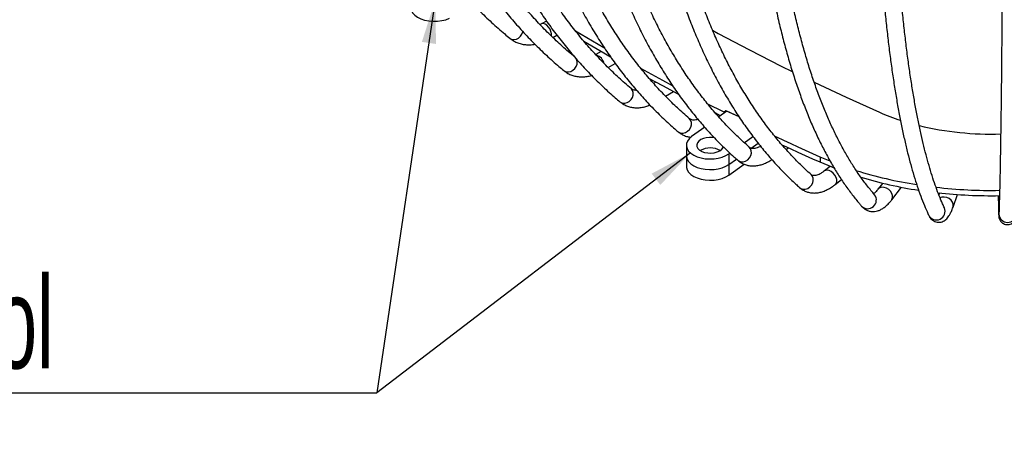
# Model space of a CAD drawing. Header units: millimetres. Extents: x 100 to 5840, y 99 to 4099.
# Tile 14 of 27: x 3595 to 4503, y 1488 to 1873. Entities that reach past the tile are written whole.
import ezdxf

# ---------------------------------------------------------------- set-up
doc = ezdxf.new("R2010")
doc.units = ezdxf.units.MM
doc.header["$LTSCALE"] = 20
doc.layers.add('FORMAT', color=7, linetype='Continuous')
doc.styles.add('SLDTEXTSTYLE0', font='TXT', dxfattribs={"width": 0.605})
doc.dimstyles.new('SLDDIMSTYLE3', dxfattribs={"dimtxt": 0.18, "dimasz": 40, "dimexe": 0, "dimexo": 0.0625, "dimgap": 0, "dimtad": 0, "dimtih": 1, "dimtoh": 1, "dimdec": 0, "dimrnd": 1e-09, "dimzin": 0, "dimdsep": 46, "dimtxsty": 'Standard', "dimsah": 1, "dimcen": 0.09, "dimadec": 0, "dimazin": 0, "dimtfac": 40, "dimtdec": 0, "dimtofl": 0, "dimtmove": 0, "dimatfit": 3, "dimfxl": 1, "dimfrac": 2, "dimtolj": 1, "dimtzin": 0, "dimarcsym": 0})

# ---------------------------------------------------------------- blocks, each defined once
blk = doc.blocks.new('SW_NOTE_0_22')
at = {"layer": 'FORMAT', "color": 0}
blk.add_line((-729.6, 0), (0, 0), dxfattribs=at)
blk.add_line((-729.6, 0), (0, 0), dxfattribs=at)
at = {"layer": 'FORMAT', "color": 0, "insert": (-739.56, 107.28), "char_height": 84.6667, "attachment_point": 1, "style": 'SLDTEXTSTYLE0'}
blk.add_mtext('Fixation au sol', dxfattribs=at)

msp = doc.modelspace()

# ---------------------------------------------------------------- linework, layer by layer
at = {"color": 7, "linetype": 'Continuous', "lineweight": 25}
for p, q in [((4080.742, 1871.288), (4076.151, 1868.829)), ((4076.151, 1868.829), (4074.738, 1868.119)), ((4086.521, 1856.233), (4090.274, 1858.243)), ((4131.044, 1843.122), (4126.171, 1840.31)), ((4137.609, 1828.438), (4144.124, 1832.199)), ((4181.311, 1815.013), (4179.401, 1813.825)), ((4190.515, 1801.896), (4197.611, 1806.311)), ((4244.369, 1787.294), (4228.886, 1795.047)), ((4246.824, 1788.146), (4239.52, 1782.856)), ((4246.042, 1788.506), (4244.369, 1787.294)), ((4258.216, 1782.904), (4246.042, 1788.506)), ((4246.042, 1787.579), (4246.042, 1788.506)), ((4258.216, 1782.904), (4246.824, 1788.146)), ((4241.115, 1784.011), (4236.135, 1786.498)), ((4244.369, 1787.294), (4244.369, 1786.368)), ((4226.497, 1773.424), (4214.412, 1764.672)), ((4262.948, 1759.072), (4270.958, 1764.873)), ((4209.615, 1756.755), (4209.615, 1746.957)), ((4269.421, 1753.962), (4275.808, 1758.587)), ((4301.489, 1752.806), (4303.462, 1754.235)), ((4209.615, 1746.957), (4209.615, 1737.158)), ((4248.819, 1748.839), (4249.773, 1749.53)), ((4248.819, 1748.839), (4248.819, 1739.041)), ((4248.819, 1739.041), (4255.735, 1744.05)), ((4342.007, 1742.067), (4332.953, 1745.882)), ((4332.953, 1745.882), (4332.953, 1740.982)), ((4248.819, 1729.242), (4262.809, 1739.375)), ((4248.819, 1739.041), (4248.819, 1729.242)), ((4342.077, 1737.139), (4336.828, 1733.031)), ((4346.69, 1720.431), (4352.593, 1725.052)), ((4390.536, 1721.78), (4386.162, 1716.111)), ((4398.83, 1706.337), (4407.843, 1718.019)), ((4443.016, 1712.737), (4442.346, 1710.855)), ((4455.357, 1699.689), (4459.478, 1711.277)), ((4496.91, 1710.231), (4497.148, 1700.39)), ((4447.411, 1698.956), (4447.417, 1698.947)), ((4497.681, 1693.607), (4497.677, 1693.262))]:
    msp.add_line(p, q, dxfattribs=at)
at = {"color": 7, "linetype": 'Continuous', "lineweight": 25, "flags": 128}
for points in [[(3955.635, 1883.778), (3955.642, 1883.446), (3956.123, 1881.119), (3957.335, 1878.882), (3959.239, 1876.812), (3961.77, 1874.98), (3964.841, 1873.446), (3968.347, 1872.265), (3972.17, 1871.476), (3976.179, 1871.106), (3980.237, 1871.167), (3984.207, 1871.658), (3987.953, 1872.561), (3991.348, 1873.847)], [(4134.446, 1846.056), (4133.385, 1846.668), (4107.269, 1862.029)], [(4233.613, 1862.844), (4238.995, 1859.911), (4267.663, 1844.667), (4296.866, 1829.765), (4307.046, 1824.714)], [(4139.733, 1838.12), (4133.385, 1841.769), (4115.102, 1852.462)], [(4196.738, 1811.672), (4187.899, 1816.372), (4167.508, 1827.435)], [(4202.057, 1803.971), (4187.899, 1811.473), (4175.12, 1818.369)], [(4327.308, 1814.87), (4356.831, 1801.015), (4387.566, 1787.178)], [(4214.412, 1764.672), (4212.185, 1762.712), (4210.62, 1760.549), (4209.77, 1758.258), (4209.664, 1755.915), (4210.305, 1753.601), (4211.672, 1751.394), (4213.718, 1749.369), (4216.374, 1747.597), (4219.549, 1746.136), (4223.134, 1745.037), (4227.009, 1744.337), (4231.04, 1744.059), (4235.091, 1744.214), (4239.023, 1744.797), (4242.704, 1745.786), (4246.006, 1747.149), (4248.819, 1748.839)], [(4235.614, 1763.592), (4233.972, 1763.842), (4230.966, 1763.962), (4227.997, 1763.662), (4225.239, 1762.962), (4222.851, 1761.901), (4220.973, 1760.54), (4219.713, 1758.96), (4219.145, 1757.252), (4219.302, 1755.514), (4220.174, 1753.849), (4221.711, 1752.353), (4223.824, 1751.113), (4226.39, 1750.2), (4229.259, 1749.669), (4232.265, 1749.549), (4235.234, 1749.848), (4237.992, 1750.549), (4240.38, 1751.61), (4242.258, 1752.97), (4243.518, 1754.551), (4243.821, 1755.198)], [(4332.953, 1745.882), (4326.209, 1748.867), (4319.487, 1751.869), (4312.788, 1754.888), (4306.11, 1757.923), (4299.456, 1760.974), (4292.824, 1764.042), (4291.024, 1764.879)], [(4332.953, 1740.982), (4326.209, 1743.968), (4319.487, 1746.97), (4312.788, 1749.988), (4306.11, 1753.023), (4299.456, 1756.075), (4297.696, 1756.887)], [(4209.615, 1746.957), (4209.664, 1746.116), (4210.305, 1743.802), (4211.672, 1741.595), (4213.718, 1739.571), (4216.374, 1737.798), (4219.549, 1736.337), (4223.134, 1735.238), (4227.009, 1734.538), (4231.04, 1734.261), (4235.091, 1734.416), (4239.023, 1734.998), (4242.704, 1735.988), (4246.006, 1737.351), (4248.819, 1739.041)], [(4209.615, 1746.957), (4209.664, 1746.116), (4210.305, 1743.802), (4211.672, 1741.595), (4213.718, 1739.571), (4216.374, 1737.798), (4219.549, 1736.337), (4223.134, 1735.238), (4227.009, 1734.538), (4231.04, 1734.261), (4235.091, 1734.416), (4239.023, 1734.998), (4242.704, 1735.988), (4246.006, 1737.351), (4248.819, 1739.041)], [(4209.615, 1737.158), (4209.664, 1736.318), (4210.305, 1734.004), (4211.672, 1731.797), (4213.718, 1729.772), (4216.374, 1728), (4219.549, 1726.539), (4223.134, 1725.44), (4227.009, 1724.74), (4231.04, 1724.462), (4235.091, 1724.618), (4239.023, 1725.2), (4242.704, 1726.189), (4246.006, 1727.552), (4248.819, 1729.242)], [(4345.828, 1735.658), (4343.965, 1736.387), (4332.953, 1740.982)]]:
    msp.add_lwpolyline(points, dxfattribs=at)
at = {"color": 8, "linetype": 'Continuous', "lineweight": 25, "flags": 128}
for points in [[(4046.963, 1855.363), (4047.115, 1855.242), (4048.834, 1854.382), (4050.837, 1854.158), (4052.948, 1854.59), (4054.979, 1855.64), (4056.749, 1857.214), (4058.101, 1859.173), (4058.914, 1861.342), (4058.95, 1861.5)], [(4085.306, 1857.445), (4085.308, 1857.455), (4085.308, 1859.402), (4084.83, 1861.561), (4083.916, 1863.738), (4082.648, 1865.741), (4081.138, 1867.392), (4079.521, 1868.544), (4077.94, 1869.094), (4076.535, 1868.995), (4076.163, 1868.835)], [(4096.705, 1825.557), (4097.032, 1825.306), (4098.811, 1824.484), (4100.857, 1824.304), (4102.989, 1824.782), (4105.016, 1825.876), (4106.759, 1827.488), (4108.063, 1829.475), (4108.812, 1831.661), (4108.94, 1833.851), (4108.434, 1835.852), (4107.891, 1836.819)], [(4148.338, 1796.858), (4148.857, 1796.471), (4150.695, 1795.688), (4152.78, 1795.553), (4154.929, 1796.077), (4156.95, 1797.214), (4158.664, 1798.864), (4159.918, 1800.879), (4160.601, 1803.08), (4160.653, 1805.273), (4160.068, 1807.261), (4158.899, 1808.869), (4158.648, 1809.094)], [(4201.79, 1769.306), (4202.518, 1768.777), (4204.41, 1768.034), (4206.532, 1767.945), (4208.696, 1768.516), (4210.708, 1769.697), (4212.39, 1771.383), (4213.592, 1773.424), (4214.209, 1775.64), (4214.184, 1777.833), (4213.521, 1779.807), (4212.277, 1781.389), (4212.201, 1781.456)], [(4256.985, 1742.94), (4257.938, 1742.263), (4259.883, 1741.562), (4262.039, 1741.519), (4264.214, 1742.136), (4266.214, 1743.361), (4267.862, 1745.083), (4269.011, 1747.15), (4269.56, 1749.378), (4269.459, 1751.57), (4268.718, 1753.529), (4267.518, 1754.984)], [(4346.688, 1720.43), (4347.559, 1721.427), (4348.125, 1723.047), (4348.125, 1724.994), (4347.559, 1727.095), (4346.478, 1729.165), (4344.978, 1731.017), (4343.191, 1732.489), (4341.278, 1733.45), (4339.407, 1733.813), (4337.745, 1733.547), (4336.844, 1733.043)], [(4313.844, 1717.8), (4315.04, 1716.967), (4317.035, 1716.308), (4319.222, 1716.312), (4321.405, 1716.977), (4323.39, 1718.244), (4325.002, 1720.002), (4326.096, 1722.093), (4326.577, 1724.333), (4326.4, 1726.521), (4325.582, 1728.464), (4324.522, 1729.716)], [(4398.831, 1706.338), (4399.081, 1706.697), (4399.723, 1708.393), (4399.723, 1710.34), (4399.081, 1712.365), (4397.853, 1714.29), (4396.15, 1715.942), (4394.123, 1717.175), (4391.95, 1717.879), (4389.826, 1717.991), (4387.94, 1717.503), (4386.458, 1716.456), (4386.179, 1716.132)], [(4455.356, 1699.687), (4455.568, 1700.478), (4455.568, 1702.426), (4454.88, 1704.368), (4453.564, 1706.133), (4451.738, 1707.563), (4449.563, 1708.532), (4447.234, 1708.954), (4444.956, 1708.791), (4443.352, 1708.267)], [(4497.842, 1703.189), (4497.502, 1702.447), (4497.146, 1700.519)]]:
    msp.add_lwpolyline(points, dxfattribs=at)
at = {"color": 8, "linetype": 'Continuous', "lineweight": 25}
for centre, radius, start, end in [((4123.397, 1829.497), 10.829, 14.402196, 72.077611), ((4376.693, 1706.243), 8.016, 224.553535, 37.343507), ((4440.049, 1695.818), 8.005, 207.076784, 22.969516), ((4505.679, 1693.543), 8.007, 182.009404, 356.570781)]:
    msp.add_arc(centre, radius, start, end, dxfattribs=at)
at = {"color": 7, "linetype": 'Continuous', "lineweight": 25}
for centre, radius, start, end in [((4472.648, 1981.22), 211.875, 246.324094, 251.90826), ((4490.254, 2048.96), 281.937, 256.447247, 271.840558), ((4231.615, 1735.398), 18.844, 60.854996, 119.145004), ((4481.586, 2102.534), 386.725, 252.600129, 261.125855), ((4482.561, 2102.09), 391.28, 253.350059, 261.341577), ((4490.652, 2160.945), 445.858, 263.415455, 270.982326), ((4490.656, 2156.284), 446.097, 263.668841, 270.96556)]:
    msp.add_arc(centre, radius, start, end, dxfattribs=at)
for points, knots in [([(3867.826, 2230.069), (3868.227, 2226.512), (3869.39, 2216.205), (3871.669, 2199.382), (3874.813, 2179.714), (3878.423, 2160.382), (3882.49, 2141.391), (3887.014, 2122.756), (3891.991, 2104.485), (3897.418, 2086.591), (3903.294, 2069.083), (3909.613, 2051.972), (3916.373, 2035.268), (3923.569, 2018.982), (3931.197, 2003.122), (3939.252, 1987.698), (3947.73, 1972.72), (3956.625, 1958.195), (3965.932, 1944.133), (3975.645, 1930.542), (3985.757, 1917.429), (3996.264, 1904.802), (4007.158, 1892.669), (4018.432, 1881.034), (4030.085, 1869.911), (4039.655, 1861.435), (4045.357, 1856.697), (4046.961, 1855.364)], [0, 0, 0, 0, 0.0220868, 0.0639981, 0.1059086, 0.1478155, 0.1897182, 0.2316155, 0.2735066, 0.3153904, 0.3572656, 0.3991312, 0.4409859, 0.4828284, 0.5246577, 0.5664726, 0.608272, 0.6500551, 0.6918211, 0.7335695, 0.7753002, 0.8170131, 0.8587088, 0.9003879, 0.9420517, 0.9837017, 1, 1, 1, 1]), ([(3923.847, 2196.521), (3924.234, 2192.973), (3925.355, 2182.69), (3927.553, 2165.915), (3930.587, 2146.31), (3934.07, 2127.051), (3937.995, 2108.143), (3942.36, 2089.599), (3947.163, 2071.429), (3952.402, 2053.644), (3958.072, 2036.254), (3964.172, 2019.271), (3970.698, 2002.703), (3977.645, 1986.562), (3985.01, 1970.856), (3992.788, 1955.595), (4000.974, 1940.788), (4009.564, 1926.444), (4018.551, 1912.572), (4027.931, 1899.179), (4037.698, 1886.273), (4047.844, 1873.862), (4058.365, 1861.954), (4069.253, 1850.552), (4080.506, 1839.671), (4089.715, 1831.423), (4095.188, 1826.83), (4096.704, 1825.558)], [0, 0, 0, 0, 0.0220855, 0.0640105, 0.1059356, 0.1478583, 0.1897777, 0.231693, 0.2736031, 0.3155067, 0.3574027, 0.3992898, 0.4411665, 0.4830314, 0.5248829, 0.5667197, 0.6085402, 0.6503433, 0.6921276, 0.7338923, 0.7756365, 0.8173601, 0.8590629, 0.9007454, 0.9424085, 0.9840536, 1, 1, 1, 1]), ([(4106.931, 1837.863), (4104.919, 1839.558), (4099.044, 1844.506), (4089.569, 1853.105), (4078.63, 1863.831), (4068.057, 1875.074), (4057.851, 1886.818), (4048.019, 1899.059), (4038.566, 1911.788), (4029.498, 1924.998), (4020.818, 1938.681), (4012.533, 1952.829), (4004.646, 1967.435), (3997.162, 1982.489), (3990.085, 1997.983), (3983.418, 2013.909), (3977.165, 2030.257), (3971.33, 2047.019), (3965.916, 2064.184), (3960.927, 2081.744), (3956.364, 2099.687), (3952.231, 2118.005), (3948.531, 2136.686), (3945.264, 2155.72), (3942.487, 2174.757), (3940.744, 2188.987), (3939.915, 2196.733), (3939.759, 2198.196)], [0, 0, 0, 0, 0.0220888, 0.0644902, 0.1068787, 0.1492486, 0.1915981, 0.233926, 0.2762317, 0.3185153, 0.360777, 0.4030175, 0.445238, 0.4874397, 0.5296241, 0.5717926, 0.6139469, 0.6560886, 0.6982192, 0.7403403, 0.7824531, 0.8245591, 0.8666595, 0.9087553, 0.9508475, 0.9907172, 1, 1, 1, 1]), ([(3982.007, 2164.209), (3982.38, 2160.67), (3983.458, 2150.412), (3985.573, 2133.682), (3988.491, 2114.14), (3991.842, 2094.952), (3995.618, 2076.123), (3999.819, 2057.667), (4004.441, 2039.594), (4009.483, 2021.914), (4014.941, 2004.639), (4020.813, 1987.778), (4027.095, 1971.342), (4033.783, 1955.34), (4040.875, 1939.782), (4048.364, 1924.678), (4056.247, 1910.036), (4064.519, 1895.865), (4073.175, 1882.174), (4082.209, 1868.971), (4091.615, 1856.264), (4101.389, 1844.061), (4111.523, 1832.368), (4122.01, 1821.19), (4132.848, 1810.541), (4141.683, 1802.517), (4146.916, 1798.067), (4148.338, 1796.858)], [0, 0, 0, 0, 0.0220842, 0.0640226, 0.1059621, 0.1479004, 0.1898368, 0.2317703, 0.2736998, 0.3156242, 0.3575421, 0.3994522, 0.4413527, 0.4832422, 0.5251188, 0.5669806, 0.608826, 0.650653, 0.69246, 0.7342456, 0.7760083, 0.8177473, 0.8594619, 0.9011522, 0.9428184, 0.9844618, 1, 1, 1, 1]), ([(4158.645, 1809.097), (4156.712, 1810.746), (4151.068, 1815.564), (4141.964, 1823.954), (4131.453, 1834.437), (4121.293, 1845.446), (4111.487, 1856.962), (4102.039, 1868.983), (4092.956, 1881.499), (4084.242, 1894.505), (4075.901, 1907.991), (4067.938, 1921.951), (4060.358, 1936.377), (4053.164, 1951.259), (4046.36, 1966.591), (4039.95, 1982.364), (4033.938, 1998.568), (4028.327, 2015.195), (4023.12, 2032.235), (4018.32, 2049.679), (4013.93, 2067.517), (4009.954, 2085.739), (4006.392, 2104.334), (4003.247, 2123.291), (4000.573, 2142.264), (3998.886, 2156.514), (3998.083, 2164.303), (3997.926, 2165.824)], [0, 0, 0, 0, 0.0220867, 0.0644973, 0.1068903, 0.1492591, 0.1916022, 0.233919, 0.2762097, 0.3184747, 0.3607151, 0.4029323, 0.4451281, 0.4873042, 0.5294627, 0.5716054, 0.6137343, 0.6558514, 0.6979583, 0.7400568, 0.7821483, 0.8242343, 0.8663159, 0.9083943, 0.9504704, 0.9903272, 1, 1, 1, 1]), ([(4042.226, 2133.179), (4042.583, 2129.649), (4043.617, 2119.414), (4045.645, 2102.73), (4048.444, 2083.248), (4051.658, 2064.128), (4055.28, 2045.377), (4059.31, 2027.006), (4063.745, 2009.027), (4068.582, 1991.449), (4073.82, 1974.283), (4079.455, 1957.541), (4085.484, 1941.23), (4091.904, 1925.362), (4098.71, 1909.946), (4105.9, 1894.991), (4113.469, 1880.507), (4121.412, 1866.502), (4129.723, 1852.985), (4138.399, 1839.964), (4147.433, 1827.447), (4156.82, 1815.441), (4166.553, 1803.954), (4176.626, 1792.99), (4187.037, 1782.563), (4195.483, 1774.758), (4200.467, 1770.45), (4201.792, 1769.305)], [0, 0, 0, 0, 0.02208307, 0.06403423, 0.1059875, 0.14794113, 0.1898942, 0.23184585, 0.27379506, 0.31574064, 0.35768128, 0.39961547, 0.44154152, 0.48345762, 0.52536175, 0.56725181, 0.60912558, 0.6509808, 0.69281522, 0.73462669, 0.77641324, 0.81817317, 0.85990517, 0.90160846, 0.94328282, 0.98492875, 1, 1, 1, 1]), ([(4212.197, 1781.459), (4210.346, 1783.066), (4204.941, 1787.757), (4196.222, 1795.944), (4186.155, 1806.193), (4176.424, 1816.974), (4167.031, 1828.27), (4157.982, 1840.077), (4149.281, 1852.387), (4140.933, 1865.194), (4132.942, 1878.489), (4125.313, 1892.267), (4118.049, 1906.518), (4111.155, 1921.234), (4104.634, 1936.409), (4098.49, 1952.033), (4092.726, 1968.098), (4087.346, 1984.594), (4082.352, 2001.513), (4077.748, 2018.846), (4073.537, 2036.581), (4069.721, 2054.71), (4066.303, 2073.223), (4063.284, 2092.107), (4060.715, 2111.017), (4059.087, 2125.298), (4058.309, 2133.142), (4058.151, 2134.732)], [0, 0, 0, 0, 0.02208453, 0.06450059, 0.10689342, 0.14925562, 0.19158648, 0.23388617, 0.27615556, 0.31839613, 0.36060976, 0.40279867, 0.44496523, 0.48711191, 0.52924117, 0.57135538, 0.61345683, 0.65554761, 0.69762968, 0.73970477, 0.78177447, 0.82384017, 0.86590308, 0.90796425, 0.95002458, 0.98986866, 1, 1, 1, 1]), ([(4104.419, 2103.475), (4104.76, 2099.954), (4105.748, 2089.742), (4107.686, 2073.101), (4110.361, 2053.677), (4113.434, 2034.625), (4116.897, 2015.948), (4120.75, 1997.66), (4124.99, 1979.77), (4129.616, 1962.291), (4134.625, 1945.231), (4140.015, 1928.601), (4145.782, 1912.412), (4151.923, 1896.672), (4158.436, 1881.392), (4165.315, 1866.58), (4172.558, 1852.246), (4180.16, 1838.399), (4188.116, 1825.048), (4196.421, 1812.2), (4205.071, 1799.863), (4214.058, 1788.045), (4223.378, 1776.754), (4233.023, 1765.994), (4242.991, 1755.779), (4251.036, 1748.187), (4255.764, 1744.018), (4256.987, 1742.938)], [0, 0, 0, 0, 0.022082, 0.0640452, 0.1060114, 0.1479793, 0.1899484, 0.2319179, 0.2738867, 0.3158536, 0.3578173, 0.3997764, 0.4417292, 0.4836736, 0.5256076, 0.5675287, 0.6094344, 0.651322, 0.6931886, 0.7350315, 0.7768478, 0.818635, 0.8603909, 0.9021136, 0.9438022, 0.9854563, 1, 1, 1, 1]), ([(4267.514, 1754.988), (4265.748, 1756.553), (4260.59, 1761.123), (4252.269, 1769.114), (4242.66, 1779.136), (4233.373, 1789.697), (4224.407, 1800.779), (4215.769, 1812.379), (4207.463, 1824.49), (4199.493, 1837.104), (4191.863, 1850.215), (4184.578, 1863.815), (4177.64, 1877.897), (4171.055, 1892.453), (4164.825, 1907.475), (4158.954, 1922.956), (4153.446, 1938.886), (4148.303, 1955.257), (4143.529, 1972.059), (4139.127, 1989.284), (4135.1, 2006.921), (4131.449, 2024.961), (4128.179, 2043.393), (4125.289, 2062.206), (4122.83, 2081.056), (4121.261, 2095.382), (4120.509, 2103.293), (4120.35, 2104.963)], [0, 0, 0, 0, 0.02208236, 0.06449849, 0.10688494, 0.1492337, 0.19154509, 0.23382038, 0.27606158, 0.31827122, 0.36045221, 0.40260761, 0.44474056, 0.48685411, 0.52895121, 0.5710346, 0.61310679, 0.65517007, 0.69722647, 0.73927776, 0.78132552, 0.82337108, 0.86541558, 0.90745987, 0.94950462, 0.98933653, 1, 1, 1, 1]), ([(4168.498, 2075.138), (4168.823, 2071.626), (4169.764, 2061.436), (4171.609, 2044.838), (4174.157, 2025.471), (4177.084, 2006.483), (4180.382, 1987.878), (4184.052, 1969.67), (4188.091, 1951.867), (4192.499, 1934.482), (4197.271, 1917.524), (4202.407, 1901.003), (4207.904, 1884.929), (4213.757, 1869.311), (4219.966, 1854.161), (4226.525, 1839.486), (4233.432, 1825.295), (4240.681, 1811.598), (4248.27, 1798.404), (4256.192, 1785.72), (4264.444, 1773.554), (4273.019, 1761.915), (4281.913, 1750.809), (4291.118, 1740.242), (4300.632, 1730.227), (4308.264, 1722.843), (4312.727, 1718.81), (4313.847, 1717.798)], [0, 0, 0, 0, 0.0220811, 0.06405548, 0.10603372, 0.14801511, 0.18999921, 0.23198542, 0.273973, 0.31596091, 0.35794775, 0.39993209, 0.44191224, 0.48388627, 0.5258519, 0.56780659, 0.60974748, 0.65167146, 0.69357515, 0.73545503, 0.77730751, 0.81912902, 0.86091624, 0.90266623, 0.94437667, 0.98604606, 1, 1, 1, 1]), ([(4324.519, 1729.719), (4322.84, 1731.244), (4317.937, 1735.697), (4310.027, 1743.499), (4300.891, 1753.302), (4292.06, 1763.65), (4283.534, 1774.526), (4275.32, 1785.926), (4267.42, 1797.843), (4259.839, 1810.271), (4252.581, 1823.203), (4245.649, 1836.632), (4239.047, 1850.551), (4232.779, 1864.952), (4226.848, 1879.828), (4221.258, 1895.17), (4216.012, 1910.971), (4211.113, 1927.221), (4206.565, 1943.911), (4202.37, 1961.033), (4198.532, 1978.576), (4195.051, 1996.53), (4191.933, 2014.885), (4189.176, 2033.63), (4186.83, 2052.423), (4185.321, 2066.806), (4184.595, 2074.796), (4184.435, 2076.559)], [0, 0, 0, 0, 0.0220802, 0.06448905, 0.10686102, 0.14918775, 0.19147103, 0.2337136, 0.27591888, 0.31809067, 0.36023296, 0.40234973, 0.44444485, 0.48652193, 0.52858432, 0.57063502, 0.61267671, 0.65471175, 0.69674215, 0.73876967, 0.78079577, 0.82282157, 0.86484786, 0.90687554, 0.9489053, 0.98872586, 1, 1, 1, 1]), ([(4271.214, 2042.373), (4271.436, 2038.903), (4272.08, 2028.829), (4273.343, 2012.45), (4275.088, 1993.377), (4277.093, 1974.72), (4279.352, 1956.484), (4281.867, 1938.68), (4284.637, 1921.318), (4287.659, 1904.407), (4290.934, 1887.957), (4294.46, 1871.978), (4298.236, 1856.478), (4302.261, 1841.465), (4306.533, 1826.949), (4311.051, 1812.938), (4315.813, 1799.439), (4320.819, 1786.462), (4326.066, 1774.013), (4331.553, 1762.102), (4337.277, 1750.736), (4343.236, 1739.923), (4349.428, 1729.672), (4355.848, 1719.989), (4362.374, 1711.056), (4367.462, 1704.709), (4370.327, 1701.381), (4370.981, 1700.62)], [0, 0, 0, 0, 0.0220797, 0.0640968, 0.1061214, 0.1481555, 0.1901995, 0.2322542, 0.27432, 0.3163976, 0.3584875, 0.4005901, 0.4427058, 0.4848346, 0.5269764, 0.5691306, 0.6112963, 0.6534717, 0.6956543, 0.7378404, 0.7800229, 0.8221945, 0.8643455, 0.9064643, 0.9485365, 0.9882355, 1, 1, 1, 1]), ([(4383.063, 1711.11), (4381.926, 1712.44), (4378.624, 1716.307), (4373.288, 1723.157), (4367.124, 1731.847), (4361.155, 1741.112), (4355.382, 1750.939), (4349.808, 1761.328), (4344.438, 1772.272), (4339.275, 1783.768), (4334.322, 1795.809), (4329.584, 1808.39), (4325.064, 1821.503), (4320.765, 1835.143), (4316.692, 1849.301), (4312.848, 1863.969), (4309.235, 1879.139), (4305.857, 1894.803), (4302.716, 1910.95), (4299.815, 1927.572), (4297.157, 1944.659), (4294.742, 1962.2), (4292.575, 1980.185), (4290.654, 1998.602), (4288.986, 2017.446), (4287.874, 2032.44), (4287.323, 2041.156), (4287.184, 2043.358)], [0, 0, 0, 0, 0.0220698, 0.0641401, 0.1061428, 0.1480807, 0.1899716, 0.2318306, 0.2736693, 0.3154975, 0.3573222, 0.3991476, 0.4409779, 0.4828162, 0.5246648, 0.566525, 0.6083977, 0.6502833, 0.6921819, 0.7340933, 0.7760171, 0.8179531, 0.8599005, 0.9018589, 0.9438277, 0.9858063, 1, 1, 1, 1]), ([(4383.81, 2023.146), (4383.919, 2019.706), (4384.237, 2009.723), (4384.859, 1993.515), (4385.718, 1974.669), (4386.706, 1956.266), (4387.819, 1938.308), (4389.057, 1920.809), (4390.421, 1903.776), (4391.908, 1887.219), (4393.52, 1871.147), (4395.255, 1855.568), (4397.113, 1840.492), (4399.093, 1825.925), (4401.195, 1811.875), (4403.419, 1798.35), (4405.763, 1785.355), (4408.229, 1772.898), (4410.815, 1760.983), (4413.523, 1749.616), (4416.353, 1738.801), (4419.306, 1728.544), (4422.383, 1718.848), (4425.589, 1709.715), (4428.869, 1701.298), (4431.342, 1695.577), (4432.693, 1692.665), (4432.921, 1692.174)], [0, 0, 0, 0, 0.0220883, 0.064109, 0.1061358, 0.1481707, 0.1902146, 0.2322685, 0.2743337, 0.3164114, 0.3585033, 0.4006111, 0.4427371, 0.4848835, 0.5270534, 0.5692498, 0.6114768, 0.6537389, 0.6960412, 0.73839, 0.7807923, 0.8232562, 0.8657908, 0.9084057, 0.9511106, 0.9917503, 1, 1, 1, 1]), ([(4447.417, 1698.947), (4446.857, 1700.167), (4445.255, 1703.656), (4442.663, 1709.887), (4439.668, 1717.831), (4436.749, 1726.394), (4433.912, 1735.563), (4431.162, 1745.333), (4428.504, 1755.698), (4425.941, 1766.651), (4423.478, 1778.183), (4421.119, 1790.287), (4418.865, 1802.954), (4416.719, 1816.176), (4414.684, 1829.944), (4412.762, 1844.249), (4410.955, 1859.082), (4409.263, 1874.433), (4407.69, 1890.293), (4406.235, 1906.652), (4404.901, 1923.499), (4403.688, 1940.824), (4402.598, 1958.617), (4401.63, 1976.866), (4400.788, 1995.566), (4400.195, 2011.218), (4399.896, 2020.673), (4399.802, 2023.636)], [0, 0, 0, 0, 0.0220739, 0.0631302, 0.1042621, 0.145496, 0.1868246, 0.2282389, 0.2697295, 0.3112872, 0.3529038, 0.3945718, 0.4362847, 0.4780366, 0.5198227, 0.5616388, 0.603481, 0.6453462, 0.6872317, 0.7291351, 0.7710543, 0.8129876, 0.8549334, 0.8968903, 0.9388572, 0.9808331, 1, 1, 1, 1]), ([(4501.03, 2018.351), (4501.023, 2014.929), (4501.001, 2005.004), (4500.958, 1988.901), (4500.899, 1970.196), (4500.83, 1951.946), (4500.754, 1934.155), (4500.668, 1916.834), (4500.575, 1899.993), (4500.472, 1883.643), (4500.362, 1867.791), (4500.243, 1852.449), (4500.115, 1837.625), (4499.98, 1823.326), (4499.836, 1809.563), (4499.684, 1796.343), (4499.524, 1783.673), (4499.357, 1771.561), (4499.182, 1760.015), (4498.999, 1749.041), (4498.809, 1738.647), (4498.611, 1728.837), (4498.406, 1719.619), (4498.194, 1710.998), (4497.975, 1702.985), (4497.803, 1697.299), (4497.703, 1694.283), (4497.68, 1693.593)], [0, 0, 0, 0, 0.0221075, 0.0641108, 0.1061142, 0.1481169, 0.1901189, 0.23212, 0.2741202, 0.3161193, 0.358117, 0.4001134, 0.442108, 0.4841006, 0.526091, 0.5680787, 0.6100631, 0.6520437, 0.6940196, 0.7359898, 0.777953, 0.8199076, 0.861851, 0.9037804, 0.9456912, 0.9875776, 1, 1, 1, 1]), ([(4046.961, 1855.364), (4047.633, 1854.844), (4049.368, 1853.499), (4052.472, 1851.786), (4056.266, 1850.375), (4060.285, 1849.533), (4064.492, 1849.306), (4067.769, 1849.449), (4069.642, 1849.845), (4070.046, 1849.93)], [0, 0, 0, 0, 0.1060308, 0.2737031, 0.4408361, 0.6085882, 0.7786385, 0.9521534, 1, 1, 1, 1]), ([(4096.704, 1825.558), (4097.365, 1825.042), (4099.063, 1823.715), (4102.105, 1822.039), (4105.81, 1820.679), (4109.726, 1819.905), (4113.812, 1819.718), (4118.002, 1820.065), (4120.826, 1820.767), (4122.233, 1821.116)], [0, 0, 0, 0, 0.0952646, 0.2446074, 0.3932044, 0.5420474, 0.6929149, 0.8471255, 1, 1, 1, 1]), ([(4163.816, 1807.338), (4163.64, 1807.331), (4162.718, 1807.29), (4161.391, 1807.604), (4159.896, 1808.151), (4159.033, 1808.803), (4158.645, 1809.097)], [0, 0, 0, 0, 0.0729876, 0.3824284, 0.7221158, 1, 1, 1, 1]), ([(4148.338, 1796.858), (4148.988, 1796.344), (4150.649, 1795.032), (4153.625, 1793.389), (4157.242, 1792.077), (4161.053, 1791.363), (4165.016, 1791.223), (4169.117, 1791.685), (4172.807, 1792.529), (4175.109, 1793.446), (4176.015, 1793.807)], [0, 0, 0, 0, 0.0868932, 0.2219097, 0.3558877, 0.4898128, 0.6254994, 0.7644323, 0.9073908, 1, 1, 1, 1]), ([(4220.384, 1780.536), (4219.638, 1780.344), (4218.108, 1779.95), (4216.226, 1779.882), (4214.608, 1780.12), (4213.336, 1780.6), (4212.554, 1781.19), (4212.197, 1781.459)], [0, 0, 0, 0, 0.184678, 0.3787391, 0.5824767, 0.8093657, 1, 1, 1, 1]), ([(4201.792, 1769.305), (4202.43, 1768.793), (4204.05, 1767.492), (4206.962, 1765.886), (4210.383, 1764.615), (4212.751, 1764.268), (4213.88, 1764.102)], [0, 0, 0, 0, 0.1834259, 0.4658906, 0.745154, 1, 1, 1, 1]), ([(4277.985, 1755.869), (4277.71, 1755.707), (4276.559, 1755.03), (4274.755, 1754.344), (4272.677, 1753.785), (4270.973, 1753.657), (4269.592, 1753.836), (4268.53, 1754.214), (4267.837, 1754.742), (4267.514, 1754.988)], [0, 0, 0, 0, 0.0470505, 0.1970357, 0.347077, 0.4994712, 0.6598958, 0.8411755, 1, 1, 1, 1]), ([(4256.987, 1742.938), (4257.613, 1742.427), (4259.192, 1741.137), (4262.036, 1739.543), (4265.475, 1738.314), (4269.073, 1737.698), (4272.786, 1737.669), (4276.603, 1738.218), (4280.518, 1739.363), (4284.497, 1741.057), (4287.128, 1742.652), (4288.451, 1743.455)], [0, 0, 0, 0, 0.07379213, 0.1864099, 0.29726179, 0.40752701, 0.51898515, 0.63346499, 0.75216818, 0.87531646, 1, 1, 1, 1]), ([(4336.828, 1733.031), (4336.359, 1732.676), (4335.023, 1731.662), (4332.941, 1730.383), (4330.73, 1729.355), (4328.858, 1728.805), (4327.369, 1728.639), (4326.235, 1728.764), (4325.405, 1729.037), (4324.807, 1729.497), (4324.519, 1729.719)], [0, 0, 0, 0, 0.0681697, 0.194454, 0.3195905, 0.4445579, 0.5712219, 0.7047075, 0.8575447, 1, 1, 1, 1]), ([(4313.847, 1717.798), (4314.458, 1717.286), (4315.995, 1716.002), (4318.772, 1714.425), (4322.124, 1713.228), (4325.618, 1712.654), (4329.203, 1712.67), (4332.872, 1713.265), (4336.629, 1714.443), (4340.46, 1716.226), (4343.829, 1718.273), (4345.893, 1719.83), (4346.69, 1720.431)], [0, 0, 0, 0, 0.0689831, 0.1733284, 0.2755, 0.3767886, 0.4789589, 0.5840224, 0.6934241, 0.8076205, 0.9258083, 1, 1, 1, 1]), ([(4386.162, 1716.111), (4385.841, 1715.706), (4384.953, 1714.588), (4383.66, 1713.226), (4382.625, 1712.33), (4382.295, 1712.124), (4382.236, 1712.088)], [0, 0, 0, 0, 0.2067071, 0.5712093, 0.9245753, 1, 1, 1, 1]), ([(4370.981, 1700.62), (4371.484, 1700.083), (4372.616, 1698.874), (4374.745, 1697.353), (4377.359, 1696.157), (4380.195, 1695.547), (4383.102, 1695.558), (4385.921, 1696.135), (4388.671, 1697.233), (4391.412, 1698.868), (4394.193, 1701.115), (4396.676, 1703.644), (4398.209, 1705.561), (4398.83, 1706.337)], [0, 0, 0, 0, 0.068518, 0.1543239, 0.2372837, 0.3254218, 0.4115693, 0.4983375, 0.5894342, 0.6885271, 0.7984092, 0.9183235, 1, 1, 1, 1]), ([(4383.052, 1711.112), (4383.066, 1711.101), (4383.088, 1711.082), (4383.07, 1711.102), (4383.063, 1711.11)], [0, 0, 0, 0, 0.5950389, 1, 1, 1, 1]), ([(4432.921, 1692.174), (4433.192, 1691.637), (4433.746, 1690.541), (4434.947, 1688.93), (4436.555, 1687.454), (4438.526, 1686.327), (4440.818, 1685.676), (4443.212, 1685.636), (4445.445, 1686.174), (4447.34, 1687.108), (4448.943, 1688.32), (4450.363, 1689.803), (4451.749, 1691.715), (4453.132, 1694.206), (4454.344, 1696.934), (4455.079, 1698.933), (4455.357, 1699.689)], [0, 0, 0, 0, 0.0639942, 0.130777, 0.1919329, 0.2506262, 0.3085206, 0.370058, 0.4283764, 0.4860996, 0.5466979, 0.614754, 0.6976017, 0.8071589, 0.9269969, 1, 1, 1, 1]), ([(4497.148, 1700.39), (4497.161, 1699.835), (4497.202, 1698.216), (4497.268, 1695.93), (4497.348, 1693.728), (4497.425, 1692.161), (4497.495, 1691.237), (4497.582, 1690.468), (4497.762, 1689.575), (4498.105, 1688.518), (4498.691, 1687.334), (4499.651, 1686.058), (4501.013, 1684.874), (4502.782, 1683.958), (4504.912, 1683.481), (4507.106, 1683.613), (4509.07, 1684.296), (4510.598, 1685.283), (4511.738, 1686.423), (4512.534, 1687.592), (4513.037, 1688.68), (4513.312, 1689.568), (4513.451, 1690.221), (4513.529, 1690.744), (4513.583, 1691.269), (4513.63, 1691.948), (4513.655, 1692.635), (4513.672, 1693.06)], [0, 0, 0, 0, 0.04736945, 0.13821202, 0.22960566, 0.32263942, 0.40168814, 0.44054587, 0.46346548, 0.48116266, 0.50442614, 0.52993083, 0.55914763, 0.59157674, 0.62564762, 0.6637898, 0.69654863, 0.72547409, 0.75143304, 0.77462392, 0.79487649, 0.81227426, 0.82804705, 0.84730637, 0.87594121, 0.92316351, 1, 1, 1, 1]), ([(4497.68, 1693.593), (4497.673, 1693.384), (4497.657, 1692.933), (4497.634, 1692.594), (4497.638, 1692.629), (4497.638, 1692.636)], [0, 0, 0, 0, 0.4081691, 0.8802831, 1, 1, 1, 1])]:
    msp.add_open_spline(points, degree=3, knots=knots, dxfattribs=at)

# ---------------------------------------------------------------- block references
at = {"layer": 'FORMAT'}
msp.add_blockref('SW_NOTE_0_22', (3924.285, 1528.244), dxfattribs=at)

# ---------------------------------------------------------------- texts
at = {"layer": 'FORMAT', "insert": (1329.786, 1395.689), "char_height": 396.875, "attachment_point": 1, "rotation": 30, "style": 'SLDTEXTSTYLE0'}
msp.add_mtext('PRODUCTION', dxfattribs=at)

# ---------------------------------------------------------------- leaders
at = {"layer": 'FORMAT'}
for points in [[(3978.225, 1890.68), (3924.285, 1528.244)], [(4213.384, 1749.648), (3924.285, 1528.244)]]:
    msp.add_leader(points, dimstyle='SLDDIMSTYLE3', dxfattribs=at)

doc.saveas('drawing.dxf')
